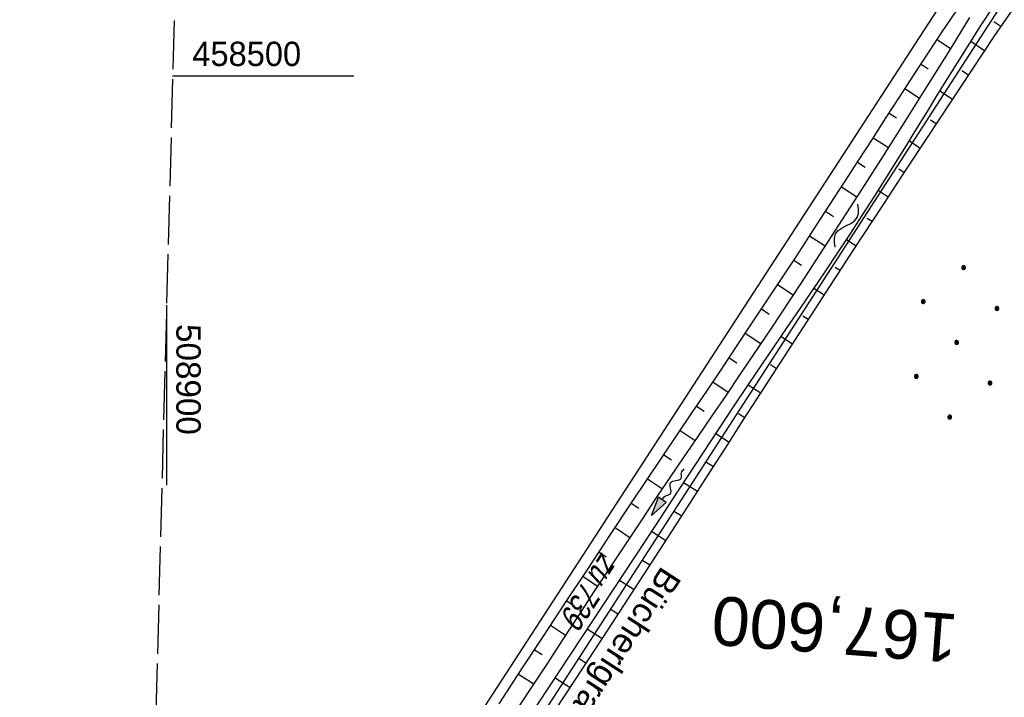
# Model space of a CAD drawing. Extents: x 508885 to 509191, y 457896 to 458644.
# Tile 42 of 58: x 508885 to 508986, y 458436 to 458506. Entities that reach past the tile are written whole.
import ezdxf
from ezdxf.enums import TextEntityAlignment as Align

# ---------------------------------------------------------------- set-up
doc = ezdxf.new("R2010")
doc.units = 0
doc.header["$LTSCALE"] = 10
doc.header["$MEASUREMENT"] = 0
for name, pattern in [('LT00', [0]), ('LT14', [0.6, 0.5, -0.1]), ('LT17', [0.15, 0.1, -0.05])]:
    doc.linetypes.add(name, pattern=pattern)
doc.layers.get('0').update_dxf_attribs({"linetype": 'LT00'})
for name, color, linetype in [('--EK_ST-93-1', 30, 'LT17'), ('--FLIEßRICHTPFEIL', 180, 'Continuous'), ('--WASSER_NUTZUNG', 180, 'Continuous'), ('DFK_FLUR_NR', 250, 'LT00'), ('DFK_KATASTER', 250, 'LT00'), ('DFK_NUTZUNG', 250, 'LT00'), ('GEWÄSSERNAME', 255, 'Continuous'), ('V112_BOESCH', 250, 'LT00'), ('V112_BOSCHUNG', 250, 'LT00'), ('V112_RASTER', 250, 'LT00')]:
    doc.layers.add(name, color=color, linetype=linetype)
doc.layers.add('-BLATT_112-RAND', color=7, linetype='LT14', plot=False)
doc.styles.add('Beschrift', font='ARIAL.TTF')
doc.styles.get("Standard").update_dxf_attribs({"font": 'ARIAL.TTF'})

# ---------------------------------------------------------------- blocks, each defined once
blk = doc.blocks.new('FLIEßRICHTPFEIL')
at = {"layer": '--FLIEßRICHTPFEIL'}
blk.add_hatch(color=256, dxfattribs=at).paths.add_polyline_path([(-1.95, 0.4875), (-1.95, -0.4875), (0, 0)])
for p, q in [((-1.95, 0.4875), (-1.95, -0.4875)), ((-1.95, 0.4875), (0, 0)), ((0, 0), (-1.95, -0.4875))]:
    blk.add_line(p, q, dxfattribs=at)
at = {"layer": '--FLIEßRICHTPFEIL', "start_tangent": (-1, 0), "end_tangent": (-1, 0)}
blk.add_spline([(-1.95, 0), (-2.4375, 0), (-2.925, 0.325), (-3.4125, 0), (-3.9, -0.325), (-4.3875, 0), (-4.875, 0.325), (-5.3625, 0), (-5.85, 0)], degree=3, dxfattribs=at)
blk = doc.blocks.new('SYMB7251')
at = {"color": 0, "linetype": 'ByBlock'}
for points in [[(-0.25, 0), (-0.208333, 0.028889), (-0.166667, 0.051111), (-0.125, 0.06), (-0.083333, 0.051111), (-0.041667, 0.028889), (0, 0)], [(0, 0), (0.041667, -0.028889), (0.083333, -0.051111), (0.125, -0.06), (0.166667, -0.051111), (0.208333, -0.028889), (0.25, 0)]]:
    blk.add_lwpolyline(points, dxfattribs=at)
blk = doc.blocks.new('Ackerland7')
at = {"layer": 'DFK_NUTZUNG', "color": 0, "linetype": 'ByBlock'}
for p, q in [((-4, 3.93), (-4, 3.67)), ((-3.95, 3.63), (-3.95, 3.97)), ((-3.9, 3.99), (-3.9, 3.61)), ((-3.85, 3.6), (-3.85, 4)), ((-3.8, 3.99), (-3.8, 3.61)), ((-3.75, 3.63), (-3.75, 3.97)), ((-3.7, 3.93), (-3.7, 3.67)), ((-3.65, 3.8), (-3.65, 3.8)), ((3.7, 3.93), (3.7, 3.67)), ((3.75, 3.63), (3.75, 3.97)), ((3.8, 3.99), (3.8, 3.61)), ((3.85, 3.6), (3.85, 4)), ((3.9, 3.99), (3.9, 3.61)), ((3.95, 3.63), (3.95, 3.97)), ((4, 3.93), (4, 3.67)), ((4.05, 3.8), (4.05, 3.8)), ((-7.85, 0.13), (-7.85, -0.13)), ((-7.8, -0.17), (-7.8, 0.17)), ((-7.75, 0.19), (-7.75, -0.19)), ((-7.7, -0.2), (-7.7, 0.2)), ((-7.65, 0.19), (-7.65, -0.19)), ((-7.6, -0.17), (-7.6, 0.17)), ((-7.55, 0.13), (-7.55, -0.13)), ((-7.5, 0), (-7.5, 0)), ((-0.15, 0.13), (-0.15, -0.13)), ((-0.1, -0.17), (-0.1, 0.17)), ((-0.05, 0.19), (-0.05, -0.19)), ((0, -0.2), (0, 0.2)), ((0.05, 0.19), (0.05, -0.19)), ((0.1, -0.17), (0.1, 0.17)), ((0.15, 0.13), (0.15, -0.13)), ((0.2, 0), (0.2, 0)), ((7.55, 0.13), (7.55, -0.13)), ((7.6, -0.17), (7.6, 0.17)), ((7.65, 0.19), (7.65, -0.19)), ((7.7, -0.2), (7.7, 0.2)), ((7.75, 0.19), (7.75, -0.19)), ((7.8, -0.17), (7.8, 0.17)), ((7.85, 0.13), (7.85, -0.13)), ((7.9, 0), (7.9, 0)), ((-4, -3.67), (-4, -3.93)), ((-3.95, -3.97), (-3.95, -3.63)), ((-3.9, -3.61), (-3.9, -3.99)), ((-3.85, -4), (-3.85, -3.6)), ((-3.8, -3.61), (-3.8, -3.99)), ((-3.75, -3.97), (-3.75, -3.63)), ((-3.7, -3.67), (-3.7, -3.93)), ((-3.65, -3.8), (-3.65, -3.8)), ((3.7, -3.67), (3.7, -3.93)), ((3.75, -3.97), (3.75, -3.63)), ((3.8, -3.61), (3.8, -3.99)), ((3.85, -4), (3.85, -3.6)), ((3.9, -3.61), (3.9, -3.99)), ((3.95, -3.97), (3.95, -3.63)), ((4, -3.67), (4, -3.93)), ((4.05, -3.8), (4.05, -3.8))]:
    blk.add_line(p, q, dxfattribs=at)
for points in [[(-3.65, 3.8), (-3.67, 3.89), (-3.73, 3.96), (-3.81, 3.99), (-3.89, 3.99), (-3.97, 3.96), (-4.03, 3.89), (-4.05, 3.8), (-4.03, 3.71), (-3.97, 3.64), (-3.89, 3.6), (-3.81, 3.6), (-3.73, 3.64), (-3.67, 3.71), (-3.65, 3.8)], [(4.05, 3.8), (4.03, 3.89), (3.97, 3.96), (3.89, 3.99), (3.81, 3.99), (3.73, 3.96), (3.67, 3.89), (3.65, 3.8), (3.67, 3.71), (3.73, 3.64), (3.81, 3.61), (3.89, 3.61), (3.97, 3.64), (4.03, 3.71), (4.05, 3.8)], [(-7.5, 0), (-7.52, 0.09), (-7.58, 0.16), (-7.66, 0.19), (-7.74, 0.19), (-7.82, 0.16), (-7.88, 0.09), (-7.9, 0)], [(0.2, 0), (0.18, 0.09), (0.12, 0.16), (0.04, 0.19), (-0.04, 0.19), (-0.12, 0.16), (-0.18, 0.09), (-0.2, 0)], [(-0.2, 0), (-0.18, -0.09), (-0.12, -0.16), (-0.04, -0.19), (0.04, -0.19), (0.12, -0.16), (0.18, -0.09), (0.2, 0)], [(7.9, 0), (7.88, 0.09), (7.82, 0.16), (7.74, 0.19), (7.66, 0.19), (7.58, 0.16), (7.52, 0.09), (7.5, 0)], [(7.5, 0), (7.52, -0.09), (7.58, -0.16), (7.66, -0.19), (7.74, -0.19), (7.82, -0.16), (7.88, -0.09), (7.9, 0)], [(-7.9, 0), (-7.88, -0.09), (-7.82, -0.16), (-7.74, -0.19), (-7.66, -0.19), (-7.58, -0.16), (-7.52, -0.09), (-7.5, 0)], [(-3.65, -3.8), (-3.67, -3.71), (-3.73, -3.64), (-3.81, -3.61), (-3.89, -3.61), (-3.97, -3.64), (-4.03, -3.71), (-4.05, -3.8), (-4.03, -3.89), (-3.97, -3.96), (-3.89, -3.99), (-3.81, -3.99), (-3.73, -3.96), (-3.67, -3.89), (-3.65, -3.8)], [(4.05, -3.8), (4.03, -3.71), (3.97, -3.64), (3.89, -3.61), (3.81, -3.61), (3.73, -3.64), (3.67, -3.71), (3.65, -3.8), (3.67, -3.89), (3.73, -3.96), (3.81, -3.99), (3.89, -3.99), (3.97, -3.96), (4.03, -3.89), (4.05, -3.8)]]:
    blk.add_lwpolyline(points, dxfattribs=at)

msp = doc.modelspace()

# ---------------------------------------------------------------- linework, layer by layer
at = {"layer": '-BLATT_112-RAND'}
msp.add_lwpolyline([(508904.4, 458643.62), (508884.93, 457903.88), (509171.83, 457896.33), (509191.3, 458636.07), (508904.4, 458643.62)], dxfattribs=at)
at = {"layer": 'DFK_KATASTER'}
for p, q in [((508984.87, 458515.77), (508897.49, 458381.16)), ((508897.21, 458370.44), (508988.81, 458512.17))]:
    msp.add_line(p, q, dxfattribs=at)
at = {"layer": 'V112_BOESCH'}
for points in [[(508938.64, 458433.01), (508941.96, 458438.05), (508945.27, 458443.11), (508948.56, 458448.17), (508951.84, 458453.24), (508953.67, 458456.09), (508955.5, 458458.94), (508957.33, 458461.79), (508959.16, 458464.65), (508961, 458467.5), (508964.13, 458472.36), (508967.28, 458477.21), (508970.43, 458482.06), (508973.6, 458486.9), (508975.85, 458490.33), (508978.11, 458493.76), (508980.37, 458497.18), (508982.63, 458500.61), (508984.89, 458504.03), (508995.28, 458519.07)], [(508934.13, 458435.56), (508936.39, 458439.02), (508938.65, 458442.48), (508940.92, 458445.93), (508943.2, 458449.38), (508945.48, 458452.83), (508947.77, 458456.27), (508949.31, 458458.56), (508950.85, 458460.86), (508952.39, 458463.15), (508953.93, 458465.45), (508955.48, 458467.74), (508957.02, 458470.04), (508959.54, 458473.83), (508962.06, 458477.63), (508964.57, 458481.43), (508967.06, 458485.25), (508969.55, 458489.08), (508970.98, 458491.29), (508972.4, 458493.5), (508973.83, 458495.71), (508975.26, 458497.92), (508976.69, 458500.12), (508978.13, 458502.32), (508979.57, 458504.51), (508981.03, 458506.68)], [(508937.03, 458433.9), (508940.35, 458438.93), (508943.66, 458443.96), (508946.97, 458448.99), (508950.28, 458454.03), (508951.85, 458456.43), (508953.43, 458458.83), (508955, 458461.23), (508956.59, 458463.63), (508958.17, 458466.02), (508959.77, 458468.41), (508961.06, 458470.33), (508962.36, 458472.24), (508963.66, 458474.15), (508964.96, 458476.06), (508966.25, 458477.97), (508967.55, 458479.88), (508968.83, 458481.8), (508970.11, 458483.73), (508971.37, 458485.66), (508972.62, 458487.6), (508973.72, 458489.34), (508974.81, 458491.09), (508975.9, 458492.84), (508976.98, 458494.59), (508978.05, 458496.35), (508979.13, 458498.1), (508980.21, 458499.86), (508981.3, 458501.61), (508982.4, 458503.35), (508983.51, 458505.08), (508984.76, 458507.01)], [(508982.36, 458505.97), (508980.17, 458502.4), (508977.97, 458498.85), (508975.74, 458495.3), (508973.51, 458491.77), (508971.25, 458488.25), (508968.18, 458483.5), (508965.09, 458478.76), (508961.97, 458474.04), (508958.82, 458469.35), (508957.39, 458467.23), (508955.95, 458465.11), (508954.51, 458462.99), (508953.07, 458460.88), (508951.64, 458458.76), (508950.2, 458456.64), (508948.78, 458454.51), (508947.13, 458452.04), (508945.5, 458449.57), (508943.87, 458447.09), (508942.25, 458444.6), (508940.62, 458442.12), (508939, 458439.63), (508937.38, 458437.15), (508935.74, 458434.67)]]:
    msp.add_lwpolyline(points, dxfattribs=at)
at = {"layer": 'V112_BOSCHUNG'}
for p, q in [((508985.59, 458505.05), (508984.86, 458505.55)), ((508979.05, 458503.71), (508980.42, 458502.8)), ((508983.92, 458502.56), (508982.51, 458503.52)), ((508977.4, 458501.2), (508978.12, 458500.73)), ((508982.27, 458500.07), (508981.59, 458500.52)), ((508975.75, 458498.68), (508977.25, 458497.71)), ((508980.62, 458497.56), (508979.33, 458498.42)), ((508974.12, 458496.16), (508974.89, 458495.67)), ((508978.96, 458495.06), (508978.36, 458495.46)), ((508972.49, 458493.64), (508974.06, 458492.64)), ((508977.31, 458492.55), (508976.18, 458493.31)), ((508970.87, 458491.12), (508971.66, 458490.61)), ((508975.67, 458490.04), (508975.13, 458490.4)), ((508969.24, 458488.6), (508970.82, 458487.58)), ((508974.02, 458487.54), (508973.01, 458488.21)), ((508967.61, 458486.09), (508968.4, 458485.57)), ((508972.38, 458485.03), (508971.88, 458485.36)), ((508965.97, 458483.58), (508967.56, 458482.54)), ((508970.74, 458482.52), (508969.74, 458483.17)), ((508964.33, 458481.08), (508965.12, 458480.55)), ((508969.1, 458480.01), (508968.59, 458480.34)), ((508962.68, 458478.57), (508964.27, 458477.51)), ((508967.47, 458477.5), (508966.4, 458478.18)), ((508961.03, 458476.07), (508961.82, 458475.54)), ((508965.83, 458474.98), (508965.27, 458475.34)), ((508959.37, 458473.57), (508960.95, 458472.52)), ((508964.2, 458472.46), (508963.03, 458473.22)), ((508957.71, 458471.07), (508958.49, 458470.55)), ((508962.57, 458469.94), (508961.96, 458470.34)), ((508956.04, 458468.58), (508957.6, 458467.54)), ((508960.95, 458467.42), (508959.66, 458468.25)), ((508954.36, 458466.09), (508955.14, 458465.57)), ((508959.33, 458464.9), (508958.66, 458465.32)), ((508952.69, 458463.6), (508954.23, 458462.57)), ((508957.71, 458462.37), (508956.33, 458463.25)), ((508951.02, 458461.11), (508951.78, 458460.6)), ((508956.09, 458459.85), (508955.38, 458460.3)), ((508949.34, 458458.62), (508950.86, 458457.61)), ((508954.47, 458457.32), (508953.04, 458458.24)), ((508947.67, 458456.13), (508948.43, 458455.62)), ((508952.84, 458454.8), (508952.12, 458455.26)), ((508946.01, 458453.63), (508947.52, 458452.62)), ((508951.22, 458452.28), (508949.75, 458453.22)), ((508944.35, 458451.13), (508945.11, 458450.63)), ((508949.59, 458449.76), (508948.85, 458450.23)), ((508942.7, 458448.63), (508944.22, 458447.61)), ((508947.96, 458447.24), (508946.45, 458448.2)), ((508941.05, 458446.12), (508941.81, 458445.61)), ((508946.32, 458444.72), (508945.57, 458445.21)), ((508939.4, 458443.61), (508940.93, 458442.59)), ((508944.68, 458442.2), (508943.16, 458443.2)), ((508937.75, 458441.1), (508938.52, 458440.59)), ((508943.04, 458439.69), (508942.28, 458440.19)), ((508936.11, 458438.59), (508937.66, 458437.58)), ((508941.39, 458437.18), (508939.86, 458438.19))]:
    msp.add_line(p, q, dxfattribs=at)
at = {"layer": 'V112_RASTER'}
for p, q in [((508900.62, 458500), (508919.21, 458500)), ((508900, 458476.47), (508900, 458457.97))]:
    msp.add_line(p, q, dxfattribs=at)

# ---------------------------------------------------------------- block references
at = {"layer": '--FLIEßRICHTPFEIL', "rotation": 235.0717447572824}
msp.add_blockref('FLIEßRICHTPFEIL', (508949.74, 458454.87), dxfattribs=at)
at = {"layer": '--WASSER_NUTZUNG', "xscale": 9.999999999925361, "yscale": 10.00000000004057, "zscale": 10, "rotation": 62.18732567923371}
msp.add_blockref('SYMB7251', (508969.74, 458484.62), dxfattribs=at)
at = {"layer": 'DFK_NUTZUNG', "rotation": 264.7376999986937}
msp.add_blockref('Ackerland7', (508981.05, 458472.64), dxfattribs=at)

# ---------------------------------------------------------------- texts
at = {"layer": '--EK_ST-93-1', "style": 'Beschrift'}
msp.add_text('167,600', height=5, rotation=-184.36, dxfattribs=at).set_placement((508981.13, 458442.22), align=Align.MIDDLE_LEFT)
at = {"layer": 'DFK_FLUR_NR', "oblique": 13.754, "width": 0.75}
msp.add_text('zu 739', height=2.5, rotation=237.0137, dxfattribs=at).set_placement((508944.67, 458451.19))
at = {"layer": 'GEWÄSSERNAME', "insert": (508950.18, 458450.19), "char_height": 2.5, "attachment_point": 7, "rotation": 237.1257, "style": 'Beschrift'}
msp.add_mtext('Bücherlgraben', dxfattribs=at)
at = {"layer": 'V112_RASTER'}
for s, rotation, width, p in [(' 458500', -0.0001, 0.958, (508901.71, 458501)), (' 508900', -90.0001, 0.976, (508901, 458475.47))]:
    msp.add_text(s, height=2.5, rotation=rotation, dxfattribs=dict(at, width=width)).set_placement(p)

doc.saveas('drawing.dxf')
